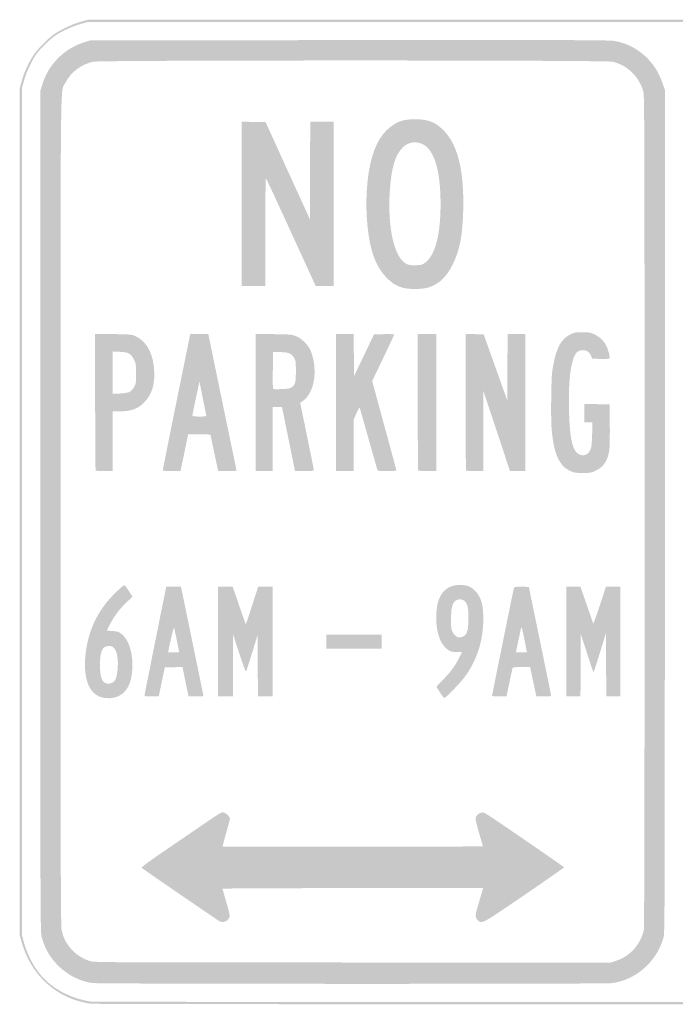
# Model space of a CAD drawing. Header units: inches. Extents: x -12 to 12, y -9 to 9.
# Tile 1 of 2: x -12 to 0, y -9 to 9. Entities that reach past the tile are written whole.
import ezdxf

# ---------------------------------------------------------------- set-up
doc = ezdxf.new("R2010")
doc.units = ezdxf.units.IN
doc.header["$MEASUREMENT"] = 0

msp = doc.modelspace()

# ---------------------------------------------------------------- hatches: boundary and pattern name
h = msp.add_hatch(color=7)
edge = h.paths.add_edge_path()
edge.add_spline(control_points=[(-10.694, -8.985), (-11.318, -8.894), (-11.792, -8.463), (-11.96, -7.835)], knot_values=[0, 0, 0, 0, 1, 1, 1, 1], degree=3, periodic=0)
edge.add_line((-11.96, -7.835), (-11.989, -7.728))
edge.add_line((-11.989, -7.728), (-11.989, 0.007))
edge.add_line((-11.989, 0.007), (-11.989, 7.741))
edge.add_line((-11.989, 7.741), (-11.952, 7.873))
edge.add_spline(control_points=[(-11.952, 7.873), (-11.91, 8.025), (-11.822, 8.219), (-11.739, 8.341), (-11.665, 8.451), (-11.502, 8.62), (-11.39, 8.705), (-11.269, 8.798), (-11.033, 8.912), (-10.871, 8.956)], knot_values=[0, 0, 0, 0, 1, 1, 1, 2, 2, 2, 3, 3, 3, 3], degree=3, periodic=0)
edge.add_line((-10.871, 8.956), (-10.737, 8.993))
edge.add_line((-10.737, 8.993), (0, 8.993))
edge.add_line((0, 8.993), (10.737, 8.993))
edge.add_line((10.737, 8.993), (10.868, 8.957))
edge.add_spline(control_points=[(10.868, 8.957), (11.02, 8.915), (11.215, 8.827), (11.336, 8.744), (11.446, 8.669), (11.616, 8.507), (11.701, 8.395), (11.793, 8.274), (11.907, 8.037), (11.952, 7.876)], knot_values=[0, 0, 0, 0, 1, 1, 1, 2, 2, 2, 3, 3, 3, 3], degree=3, periodic=0)
edge.add_line((11.952, 7.876), (11.989, 7.741))
edge.add_line((11.989, 7.741), (11.989, 0.007))
edge.add_line((11.989, 0.007), (11.989, -7.728))
edge.add_line((11.989, -7.728), (11.959, -7.839))
edge.add_spline(control_points=[(11.959, -7.839), (11.884, -8.122), (11.761, -8.343), (11.571, -8.536), (11.35, -8.762), (11.127, -8.887), (10.8, -8.97), (10.716, -8.991), (10.016, -8.993), (0.047, -8.995), (-5.817, -8.996), (-10.651, -8.992), (-10.694, -8.985)], knot_values=[0, 0, 0, 0, 1, 1, 1, 2, 2, 2, 3, 3, 3, 4, 4, 4, 4], degree=3, periodic=0)
edge = h.paths.add_edge_path(flags=0)
edge.add_spline(control_points=[(10.8, -8.929), (11.39, -8.78), (11.765, -8.415), (11.919, -7.839)], knot_values=[0, 0, 0, 0, 1, 1, 1, 1], degree=3, periodic=0)
edge.add_line((11.919, -7.839), (11.948, -7.728))
edge.add_line((11.948, -7.728), (11.948, 0.007))
edge.add_line((11.948, 0.007), (11.948, 7.741))
edge.add_line((11.948, 7.741), (11.912, 7.873))
edge.add_spline(control_points=[(11.912, 7.873), (11.87, 8.024), (11.782, 8.218), (11.699, 8.342), (11.625, 8.452), (11.448, 8.629), (11.337, 8.703), (11.214, 8.787), (11.02, 8.875), (10.868, 8.917)], knot_values=[0, 0, 0, 0, 1, 1, 1, 2, 2, 2, 3, 3, 3, 3], degree=3, periodic=0)
edge.add_line((10.868, 8.917), (10.737, 8.953))
edge.add_line((10.737, 8.953), (0, 8.953))
edge.add_line((0, 8.953), (-10.737, 8.953))
edge.add_line((-10.737, 8.953), (-10.868, 8.917))
edge.add_spline(control_points=[(-10.868, 8.917), (-11.02, 8.875), (-11.214, 8.787), (-11.337, 8.703), (-11.448, 8.629), (-11.625, 8.452), (-11.699, 8.342), (-11.782, 8.218), (-11.87, 8.024), (-11.912, 7.873)], knot_values=[0, 0, 0, 0, 1, 1, 1, 2, 2, 2, 3, 3, 3, 3], degree=3, periodic=0)
edge.add_line((-11.912, 7.873), (-11.948, 7.741))
edge.add_line((-11.948, 7.741), (-11.948, 0.007))
edge.add_line((-11.948, 0.007), (-11.948, -7.728))
edge.add_line((-11.948, -7.728), (-11.92, -7.835))
edge.add_spline(control_points=[(-11.92, -7.835), (-11.854, -8.08), (-11.741, -8.302), (-11.594, -8.473), (-11.392, -8.711), (-11.042, -8.894), (-10.694, -8.945), (-10.651, -8.951), (-5.817, -8.955), (0.047, -8.954), (10.016, -8.952), (10.716, -8.95), (10.8, -8.929)], knot_values=[0, 0, 0, 0, 1, 1, 1, 2, 2, 2, 3, 3, 3, 4, 4, 4, 4], degree=3, periodic=0)
h = msp.add_hatch(color=7)
edge = h.paths.add_edge_path()
edge.add_spline(control_points=[(-10.662, -8.607), (-10.91, -8.572), (-11.148, -8.442), (-11.331, -8.241), (-11.456, -8.104), (-11.533, -7.96), (-11.588, -7.76), (-11.611, -7.678), (-11.612, -7.287), (-11.612, 0.007)], knot_values=[0, 0, 0, 0, 1, 1, 1, 2, 2, 2, 3, 3, 3, 3], degree=3, periodic=0)
edge.add_line((-11.612, 0.007), (-11.612, 7.687))
edge.add_line((-11.612, 7.687), (-11.581, 7.792))
edge.add_spline(control_points=[(-11.581, 7.792), (-11.471, 8.172), (-11.179, 8.467), (-10.797, 8.585)], knot_values=[0, 0, 0, 0, 1, 1, 1, 1], degree=3, periodic=0)
edge.add_line((-10.797, 8.585), (-10.696, 8.616))
edge.add_line((-10.696, 8.616), (-5.951, 8.62))
edge.add_spline(control_points=[(-5.951, 8.62), (-1.646, 8.623), (-1.195, 8.622), (-1.097, 8.602), (-0.872, 8.557), (-0.681, 8.455), (-0.519, 8.293), (-0.39, 8.163), (-0.302, 8.021), (-0.24, 7.842)], knot_values=[0, 0, 0, 0, 1, 1, 1, 2, 2, 2, 3, 3, 3, 3], degree=3, periodic=0)
edge.add_line((-0.24, 7.842), (-0.195, 7.714))
edge.add_line((-0.195, 7.714), (-0.195, 0.013))
edge.add_spline(control_points=[(-0.195, 0.013), (-0.195, -7.323), (-0.196, -7.691), (-0.219, -7.775), (-0.274, -7.975), (-0.386, -8.16), (-0.542, -8.308), (-0.716, -8.474), (-0.93, -8.577), (-1.162, -8.609), (-1.297, -8.627), (-10.533, -8.626), (-10.662, -8.607)], knot_values=[0, 0, 0, 0, 1, 1, 1, 2, 2, 2, 3, 3, 3, 4, 4, 4, 4], degree=3, periodic=0)
edge = h.paths.add_edge_path(flags=0)
edge.add_spline(control_points=[(-1.082, -8.199), (-0.953, -8.155), (-0.862, -8.096), (-0.763, -7.992), (-0.678, -7.902), (-0.606, -7.765), (-0.58, -7.643), (-0.57, -7.591), (-0.565, -5.507), (-0.566, 0.004), (-0.566, 6.708), (-0.568, 7.59), (-0.586, 7.666), (-0.65, 7.939), (-0.884, 8.169), (-1.154, 8.226), (-1.293, 8.256), (-10.502, 8.255), (-10.642, 8.226), (-10.863, 8.18), (-11.059, 8.031), (-11.154, 7.839), (-11.249, 7.645), (-11.241, 8.351), (-11.241, 0), (-11.241, -6.608), (-11.239, -7.565), (-11.221, -7.647), (-11.166, -7.91), (-10.97, -8.122), (-10.703, -8.207), (-10.633, -8.23), (-10.386, -8.231), (-5.906, -8.232)], knot_values=[0, 0, 0, 0, 1, 1, 1, 2, 2, 2, 3, 3, 3, 4, 4, 4, 5, 5, 5, 6, 6, 6, 7, 7, 7, 8, 8, 8, 9, 9, 9, 10, 10, 10, 11, 11, 11, 11], degree=3, periodic=0)
edge.add_line((-5.906, -8.232), (-1.183, -8.233))
edge.add_line((-1.183, -8.233), (-1.082, -8.199))
h = msp.add_hatch(color=7)
edge = h.paths.add_edge_path()
edge.add_line((-7.93, 5.628), (-7.93, 7.129))
edge.add_line((-7.93, 7.129), (-7.711, 7.126))
edge.add_line((-7.711, 7.126), (-7.493, 7.122))
edge.add_line((-7.493, 7.122), (-7.089, 6.234))
edge.add_line((-7.089, 6.234), (-6.684, 5.347))
edge.add_line((-6.684, 5.347), (-6.681, 6.238))
edge.add_line((-6.681, 6.238), (-6.677, 7.129))
edge.add_line((-6.677, 7.129), (-6.462, 7.129))
edge.add_line((-6.462, 7.129), (-6.247, 7.129))
edge.add_line((-6.247, 7.129), (-6.247, 5.628))
edge.add_line((-6.247, 5.628), (-6.247, 4.126))
edge.add_line((-6.247, 4.126), (-6.412, 4.126))
edge.add_line((-6.412, 4.126), (-6.577, 4.126))
edge.add_line((-6.577, 4.126), (-7.026, 5.106))
edge.add_spline(control_points=[(-7.026, 5.106), (-7.273, 5.645), (-7.481, 6.091), (-7.487, 6.098), (-7.494, 6.105), (-7.499, 5.677), (-7.499, 5.119)], knot_values=[0, 0, 0, 0, 1, 1, 1, 2, 2, 2, 2], degree=3, periodic=0)
edge.add_line((-7.499, 5.119), (-7.499, 4.126))
edge.add_line((-7.499, 4.126), (-7.714, 4.126))
edge.add_line((-7.714, 4.126), (-7.93, 4.126))
edge.add_line((-7.93, 4.126), (-7.93, 5.628))
h = msp.add_hatch(color=7)
edge = h.paths.add_edge_path()
edge.add_spline(control_points=[(-4.98, 4.094), (-5.092, 4.124), (-5.182, 4.179), (-5.277, 4.275), (-5.496, 4.495), (-5.605, 4.822), (-5.642, 5.369), (-5.667, 5.729), (-5.637, 6.131), (-5.566, 6.415), (-5.484, 6.738), (-5.356, 6.944), (-5.154, 7.075), (-5.039, 7.149), (-4.936, 7.175), (-4.752, 7.174), (-4.506, 7.172), (-4.371, 7.115), (-4.215, 6.945), (-3.973, 6.681), (-3.864, 6.214), (-3.881, 5.515), (-3.893, 5.051), (-3.944, 4.786), (-4.073, 4.521), (-4.187, 4.286), (-4.342, 4.146), (-4.544, 4.093), (-4.645, 4.067), (-4.882, 4.067), (-4.98, 4.094)], knot_values=[0, 0, 0, 0, 1, 1, 1, 2, 2, 2, 3, 3, 3, 4, 4, 4, 5, 5, 5, 6, 6, 6, 7, 7, 7, 8, 8, 8, 9, 9, 9, 10, 10, 10, 10], degree=3, periodic=0)
edge = h.paths.add_edge_path(flags=0)
edge.add_spline(control_points=[(-4.582, 4.55), (-4.393, 4.687), (-4.295, 5.054), (-4.295, 5.629), (-4.295, 6.236), (-4.411, 6.62), (-4.624, 6.72), (-4.747, 6.777), (-4.879, 6.757), (-4.977, 6.667), (-5.124, 6.532), (-5.197, 6.289), (-5.224, 5.843), (-5.258, 5.28), (-5.172, 4.793), (-5.006, 4.604), (-4.934, 4.522), (-4.884, 4.503), (-4.752, 4.507), (-4.65, 4.51), (-4.632, 4.514), (-4.582, 4.55)], knot_values=[0, 0, 0, 0, 1, 1, 1, 2, 2, 2, 3, 3, 3, 4, 4, 4, 5, 5, 5, 6, 6, 6, 7, 7, 7, 7], degree=3, periodic=0)
h = msp.add_hatch(color=7)
edge = h.paths.add_edge_path()
edge.add_spline(control_points=[(-10.6, 0.756), (-10.605, 0.761), (-10.609, 1.325), (-10.609, 2.009)], knot_values=[0, 0, 0, 0, 1, 1, 1, 1], degree=3, periodic=0)
edge.add_line((-10.609, 2.009), (-10.609, 3.253))
edge.add_line((-10.609, 3.253), (-10.276, 3.249))
edge.add_spline(control_points=[(-10.276, 3.249), (-9.947, 3.244), (-9.941, 3.243), (-9.865, 3.208), (-9.656, 3.111), (-9.531, 2.86), (-9.528, 2.531), (-9.526, 2.301), (-9.579, 2.143), (-9.703, 2.011), (-9.82, 1.886), (-9.945, 1.838), (-10.154, 1.838)], knot_values=[0, 0, 0, 0, 1, 1, 1, 2, 2, 2, 3, 3, 3, 4, 4, 4, 4], degree=3, periodic=0)
edge.add_line((-10.154, 1.838), (-10.286, 1.838))
edge.add_line((-10.286, 1.838), (-10.286, 1.292))
edge.add_line((-10.286, 1.292), (-10.286, 0.747))
edge.add_line((-10.286, 0.747), (-10.438, 0.747))
edge.add_spline(control_points=[(-10.438, 0.747), (-10.522, 0.747), (-10.595, 0.751), (-10.6, 0.756)], knot_values=[0, 0, 0, 0, 1, 1, 1, 1], degree=3, periodic=0)
edge = h.paths.add_edge_path(flags=0)
edge.add_spline(control_points=[(-9.973, 2.197), (-9.949, 2.211), (-9.914, 2.25), (-9.895, 2.283), (-9.864, 2.338), (-9.862, 2.355), (-9.862, 2.524), (-9.862, 2.699), (-9.863, 2.709), (-9.902, 2.787), (-9.956, 2.895), (-9.996, 2.917), (-10.159, 2.925)], knot_values=[0, 0, 0, 0, 1, 1, 1, 2, 2, 2, 3, 3, 3, 4, 4, 4, 4], degree=3, periodic=0)
edge.add_line((-10.159, 2.925), (-10.286, 2.932))
edge.add_line((-10.286, 2.932), (-10.286, 2.544))
edge.add_line((-10.286, 2.544), (-10.286, 2.157))
edge.add_line((-10.286, 2.157), (-10.151, 2.164))
edge.add_spline(control_points=[(-10.151, 2.164), (-10.054, 2.17), (-10.004, 2.179), (-9.973, 2.197)], knot_values=[0, 0, 0, 0, 1, 1, 1, 1], degree=3, periodic=0)
h = msp.add_hatch(color=7)
edge = h.paths.add_edge_path()
edge.add_spline(control_points=[(-9.37, 0.773), (-9.37, 0.787), (-9.258, 1.348), (-9.121, 2.021), (-8.984, 2.693), (-8.872, 3.245), (-8.872, 3.247), (-8.872, 3.25), (-8.797, 3.251), (-8.706, 3.251)], knot_values=[0, 0, 0, 0, 1, 1, 1, 2, 2, 2, 3, 3, 3, 3], degree=3, periodic=0)
edge.add_line((-8.706, 3.251), (-8.541, 3.251))
edge.add_line((-8.541, 3.251), (-8.287, 2.023))
edge.add_spline(control_points=[(-8.287, 2.023), (-8.147, 1.347), (-8.03, 0.784), (-8.027, 0.771), (-8.021, 0.749), (-8.036, 0.747), (-8.191, 0.747), (-8.284, 0.747), (-8.361, 0.749), (-8.361, 0.751), (-8.362, 0.752), (-8.393, 0.902), (-8.432, 1.084)], knot_values=[0, 0, 0, 0, 1, 1, 1, 2, 2, 2, 3, 3, 3, 4, 4, 4, 4], degree=3, periodic=0)
edge.add_line((-8.432, 1.084), (-8.502, 1.414))
edge.add_line((-8.502, 1.414), (-8.705, 1.417))
edge.add_line((-8.705, 1.417), (-8.908, 1.421))
edge.add_line((-8.908, 1.421), (-8.965, 1.148))
edge.add_spline(control_points=[(-8.965, 1.148), (-8.996, 0.998), (-9.028, 0.846), (-9.036, 0.811)], knot_values=[0, 0, 0, 0, 1, 1, 1, 1], degree=3, periodic=0)
edge.add_line((-9.036, 0.811), (-9.049, 0.747))
edge.add_line((-9.049, 0.747), (-9.21, 0.747))
edge.add_spline(control_points=[(-9.21, 0.747), (-9.358, 0.747), (-9.37, 0.749), (-9.37, 0.773)], knot_values=[0, 0, 0, 0, 1, 1, 1, 1], degree=3, periodic=0)
edge = h.paths.add_edge_path(flags=0)
edge.add_spline(control_points=[(-8.58, 1.774), (-8.584, 1.79), (-8.613, 1.934), (-8.645, 2.093)], knot_values=[0, 0, 0, 0, 1, 1, 1, 1], degree=3, periodic=0)
edge.add_line((-8.645, 2.093), (-8.702, 2.381))
edge.add_line((-8.702, 2.381), (-8.766, 2.086))
edge.add_spline(control_points=[(-8.766, 2.086), (-8.801, 1.923), (-8.83, 1.78), (-8.831, 1.767), (-8.832, 1.746), (-8.817, 1.743), (-8.702, 1.743), (-8.575, 1.743), (-8.573, 1.744), (-8.58, 1.774)], knot_values=[0, 0, 0, 0, 1, 1, 1, 2, 2, 2, 3, 3, 3, 3], degree=3, periodic=0)
h = msp.add_hatch(color=7)
edge = h.paths.add_edge_path()
edge.add_line((-7.674, 2), (-7.674, 3.253))
edge.add_line((-7.674, 3.253), (-7.347, 3.248))
edge.add_spline(control_points=[(-7.347, 3.248), (-7.042, 3.244), (-7.016, 3.242), (-6.94, 3.212), (-6.828, 3.167), (-6.707, 3.045), (-6.665, 2.935), (-6.534, 2.588), (-6.599, 2.182), (-6.811, 2.028)], knot_values=[0, 0, 0, 0, 1, 1, 1, 2, 2, 2, 3, 3, 3, 3], degree=3, periodic=0)
edge.add_line((-6.811, 2.028), (-6.861, 1.992))
edge.add_line((-6.861, 1.992), (-6.736, 1.387))
edge.add_spline(control_points=[(-6.736, 1.387), (-6.668, 1.053), (-6.611, 0.773), (-6.611, 0.764), (-6.61, 0.751), (-6.654, 0.747), (-6.783, 0.747)], knot_values=[0, 0, 0, 0, 1, 1, 1, 2, 2, 2, 2], degree=3, periodic=0)
edge.add_line((-6.783, 0.747), (-6.956, 0.747))
edge.add_line((-6.956, 0.747), (-7.075, 1.333))
edge.add_line((-7.075, 1.333), (-7.194, 1.918))
edge.add_line((-7.194, 1.918), (-7.279, 1.918))
edge.add_line((-7.279, 1.918), (-7.364, 1.918))
edge.add_line((-7.364, 1.918), (-7.364, 1.333))
edge.add_line((-7.364, 1.333), (-7.364, 0.747))
edge.add_line((-7.364, 0.747), (-7.519, 0.747))
edge.add_line((-7.519, 0.747), (-7.674, 0.747))
edge.add_line((-7.674, 0.747), (-7.674, 2))
edge = h.paths.add_edge_path(flags=0)
edge.add_spline(control_points=[(-7.017, 2.277), (-6.95, 2.327), (-6.94, 2.366), (-6.94, 2.571), (-6.94, 2.746), (-6.943, 2.764), (-6.973, 2.817), (-7.019, 2.897), (-7.071, 2.918), (-7.229, 2.92)], knot_values=[0, 0, 0, 0, 1, 1, 1, 2, 2, 2, 3, 3, 3, 3], degree=3, periodic=0)
edge.add_line((-7.229, 2.92), (-7.358, 2.921))
edge.add_line((-7.358, 2.921), (-7.361, 2.599))
edge.add_spline(control_points=[(-7.361, 2.599), (-7.363, 2.421), (-7.362, 2.267), (-7.358, 2.257), (-7.352, 2.242), (-7.321, 2.239), (-7.202, 2.244), (-7.081, 2.249), (-7.047, 2.255), (-7.017, 2.277)], knot_values=[0, 0, 0, 0, 1, 1, 1, 2, 2, 2, 3, 3, 3, 3], degree=3, periodic=0)
h = msp.add_hatch(color=7)
edge = h.paths.add_edge_path()
edge.add_line((-6.206, 1.999), (-6.206, 3.251))
edge.add_line((-6.206, 3.251), (-6.045, 3.251))
edge.add_line((-6.045, 3.251), (-5.884, 3.251))
edge.add_line((-5.884, 3.251), (-5.88, 2.865))
edge.add_line((-5.88, 2.865), (-5.877, 2.48))
edge.add_line((-5.877, 2.48), (-5.694, 2.862))
edge.add_line((-5.694, 2.862), (-5.511, 3.245))
edge.add_line((-5.511, 3.245), (-5.327, 3.248))
edge.add_spline(control_points=[(-5.327, 3.248), (-5.226, 3.25), (-5.143, 3.247), (-5.143, 3.241), (-5.143, 3.234), (-5.233, 3.041), (-5.344, 2.81)], knot_values=[0, 0, 0, 0, 1, 1, 1, 2, 2, 2, 2], degree=3, periodic=0)
edge.add_line((-5.344, 2.81), (-5.545, 2.391))
edge.add_line((-5.545, 2.391), (-5.324, 1.579))
edge.add_spline(control_points=[(-5.324, 1.579), (-5.202, 1.133), (-5.102, 0.763), (-5.102, 0.757), (-5.102, 0.752), (-5.178, 0.747), (-5.271, 0.747), (-5.434, 0.747), (-5.44, 0.748), (-5.451, 0.777), (-5.457, 0.794), (-5.531, 1.05), (-5.614, 1.346), (-5.697, 1.642), (-5.769, 1.892), (-5.774, 1.902), (-5.78, 1.912), (-5.804, 1.87), (-5.834, 1.801)], knot_values=[0, 0, 0, 0, 1, 1, 1, 2, 2, 2, 3, 3, 3, 4, 4, 4, 5, 5, 5, 6, 6, 6, 6], degree=3, periodic=0)
edge.add_line((-5.834, 1.801), (-5.884, 1.683))
edge.add_line((-5.884, 1.683), (-5.884, 1.215))
edge.add_line((-5.884, 1.215), (-5.883, 0.747))
edge.add_line((-5.883, 0.747), (-6.045, 0.747))
edge.add_line((-6.045, 0.747), (-6.206, 0.747))
edge.add_line((-6.206, 0.747), (-6.206, 1.999))
h = msp.add_hatch(color=7)
edge = h.paths.add_edge_path()
edge.add_spline(control_points=[(-4.703, 0.756), (-4.708, 0.761), (-4.712, 1.325), (-4.712, 2.008)], knot_values=[0, 0, 0, 0, 1, 1, 1, 1], degree=3, periodic=0)
edge.add_line((-4.712, 2.008), (-4.712, 3.251))
edge.add_line((-4.712, 3.251), (-4.544, 3.251))
edge.add_line((-4.544, 3.251), (-4.375, 3.251))
edge.add_line((-4.375, 3.251), (-4.375, 1.999))
edge.add_line((-4.375, 1.999), (-4.375, 0.747))
edge.add_line((-4.375, 0.747), (-4.535, 0.747))
edge.add_spline(control_points=[(-4.535, 0.747), (-4.622, 0.747), (-4.698, 0.751), (-4.703, 0.756)], knot_values=[0, 0, 0, 0, 1, 1, 1, 1], degree=3, periodic=0)
h = msp.add_hatch(color=7)
edge = h.paths.add_edge_path()
edge.add_spline(control_points=[(-3.828, 0.756), (-3.833, 0.761), (-3.837, 1.325), (-3.837, 2.009)], knot_values=[0, 0, 0, 0, 1, 1, 1, 1], degree=3, periodic=0)
edge.add_line((-3.837, 2.009), (-3.837, 3.252))
edge.add_line((-3.837, 3.252), (-3.672, 3.248))
edge.add_line((-3.672, 3.248), (-3.507, 3.245))
edge.add_line((-3.507, 3.245), (-3.292, 2.642))
edge.add_line((-3.292, 2.642), (-3.076, 2.04))
edge.add_line((-3.076, 2.04), (-3.073, 2.646))
edge.add_line((-3.073, 2.646), (-3.069, 3.251))
edge.add_line((-3.069, 3.251), (-2.908, 3.251))
edge.add_line((-2.908, 3.251), (-2.746, 3.251))
edge.add_line((-2.746, 3.251), (-2.746, 1.999))
edge.add_line((-2.746, 1.999), (-2.746, 0.747))
edge.add_line((-2.746, 0.747), (-2.886, 0.747))
edge.add_line((-2.886, 0.747), (-3.026, 0.747))
edge.add_line((-3.026, 0.747), (-3.268, 1.478))
edge.add_line((-3.268, 1.478), (-3.511, 2.208))
edge.add_line((-3.511, 2.208), (-3.512, 1.478))
edge.add_line((-3.512, 1.478), (-3.514, 0.747))
edge.add_line((-3.514, 0.747), (-3.666, 0.747))
edge.add_spline(control_points=[(-3.666, 0.747), (-3.75, 0.747), (-3.823, 0.751), (-3.828, 0.756)], knot_values=[0, 0, 0, 0, 1, 1, 1, 1], degree=3, periodic=0)
h = msp.add_hatch(color=7)
edge = h.paths.add_edge_path()
edge.add_spline(control_points=[(-1.865, 0.725), (-2.109, 0.806), (-2.218, 1.016), (-2.263, 1.496), (-2.273, 1.598), (-2.276, 1.819), (-2.272, 2.088), (-2.267, 2.446), (-2.261, 2.544), (-2.237, 2.672), (-2.177, 3.007), (-2.086, 3.168), (-1.912, 3.249), (-1.848, 3.28), (-1.82, 3.284), (-1.703, 3.284), (-1.584, 3.284), (-1.559, 3.28), (-1.488, 3.247), (-1.387, 3.2), (-1.314, 3.131), (-1.266, 3.036), (-1.224, 2.952), (-1.192, 2.822), (-1.209, 2.804), (-1.215, 2.798), (-1.289, 2.794), (-1.373, 2.796)], knot_values=[0, 0, 0, 0, 1, 1, 1, 2, 2, 2, 3, 3, 3, 4, 4, 4, 5, 5, 5, 6, 6, 6, 7, 7, 7, 8, 8, 8, 9, 9, 9, 9], degree=3, periodic=0)
edge.add_line((-1.373, 2.796), (-1.526, 2.8))
edge.add_line((-1.526, 2.8), (-1.541, 2.846))
edge.add_spline(control_points=[(-1.541, 2.846), (-1.574, 2.943), (-1.682, 2.984), (-1.777, 2.935), (-1.901, 2.871), (-1.965, 2.458), (-1.947, 1.838), (-1.931, 1.289), (-1.876, 1.081), (-1.737, 1.043), (-1.655, 1.021), (-1.595, 1.052), (-1.559, 1.134), (-1.534, 1.189), (-1.529, 1.23), (-1.524, 1.417)], knot_values=[0, 0, 0, 0, 1, 1, 1, 2, 2, 2, 3, 3, 3, 4, 4, 4, 5, 5, 5, 5], degree=3, periodic=0)
edge.add_line((-1.524, 1.417), (-1.518, 1.636))
edge.add_line((-1.518, 1.636), (-1.594, 1.636))
edge.add_line((-1.594, 1.636), (-1.669, 1.636))
edge.add_line((-1.669, 1.636), (-1.669, 1.804))
edge.add_line((-1.669, 1.804), (-1.669, 1.973))
edge.add_line((-1.669, 1.973), (-1.437, 1.969))
edge.add_line((-1.437, 1.969), (-1.205, 1.966))
edge.add_line((-1.205, 1.966), (-1.201, 1.589))
edge.add_spline(control_points=[(-1.201, 1.589), (-1.199, 1.369), (-1.203, 1.173), (-1.212, 1.118), (-1.24, 0.936), (-1.313, 0.826), (-1.451, 0.758), (-1.531, 0.718), (-1.553, 0.714), (-1.675, 0.711), (-1.76, 0.708), (-1.831, 0.714), (-1.865, 0.725)], knot_values=[0, 0, 0, 0, 1, 1, 1, 2, 2, 2, 3, 3, 3, 4, 4, 4, 4], degree=3, periodic=0)
h = msp.add_hatch(color=7)
edge = h.paths.add_edge_path()
edge.add_spline(control_points=[(-10.434, -3.399), (-10.709, -3.362), (-10.837, -3.068), (-10.784, -2.598), (-10.743, -2.23), (-10.617, -1.924), (-10.393, -1.645), (-10.3, -1.53), (-10.102, -1.34), (-10.076, -1.34), (-10.067, -1.34), (-10.03, -1.387), (-9.993, -1.445)], knot_values=[0, 0, 0, 0, 1, 1, 1, 2, 2, 2, 3, 3, 3, 4, 4, 4, 4], degree=3, periodic=0)
edge.add_line((-9.993, -1.445), (-9.926, -1.551))
edge.add_line((-9.926, -1.551), (-10.024, -1.64))
edge.add_spline(control_points=[(-10.024, -1.64), (-10.144, -1.75), (-10.26, -1.902), (-10.336, -2.048), (-10.368, -2.109), (-10.393, -2.161), (-10.393, -2.165), (-10.393, -2.168), (-10.349, -2.174), (-10.295, -2.176), (-10.217, -2.18), (-10.185, -2.188), (-10.146, -2.215), (-9.968, -2.335), (-9.883, -2.692), (-9.951, -3.035), (-10.002, -3.295), (-10.185, -3.433), (-10.434, -3.399)], knot_values=[0, 0, 0, 0, 1, 1, 1, 2, 2, 2, 3, 3, 3, 4, 4, 4, 5, 5, 5, 6, 6, 6, 6], degree=3, periodic=0)
edge = h.paths.add_edge_path(flags=0)
edge.add_spline(control_points=[(-10.263, -3.095), (-10.225, -3.054), (-10.209, -2.992), (-10.197, -2.847), (-10.185, -2.687), (-10.209, -2.549), (-10.259, -2.493), (-10.291, -2.457), (-10.307, -2.45), (-10.358, -2.45), (-10.479, -2.45), (-10.521, -2.54), (-10.521, -2.8), (-10.521, -3.014), (-10.485, -3.113), (-10.4, -3.134), (-10.353, -3.146), (-10.293, -3.129), (-10.263, -3.095)], knot_values=[0, 0, 0, 0, 1, 1, 1, 2, 2, 2, 3, 3, 3, 4, 4, 4, 5, 5, 5, 6, 6, 6, 6], degree=3, periodic=0)
h = msp.add_hatch(color=7)
edge = h.paths.add_edge_path()
edge.add_spline(control_points=[(-9.707, -3.356), (-9.708, -3.347), (-9.618, -2.895), (-9.509, -2.353)], knot_values=[0, 0, 0, 0, 1, 1, 1, 1], degree=3, periodic=0)
edge.add_line((-9.509, -2.353), (-9.31, -1.367))
edge.add_line((-9.31, -1.367), (-9.175, -1.367))
edge.add_line((-9.175, -1.367), (-9.04, -1.366))
edge.add_line((-9.04, -1.366), (-8.835, -2.359))
edge.add_spline(control_points=[(-8.835, -2.359), (-8.722, -2.905), (-8.63, -3.357), (-8.63, -3.362), (-8.63, -3.368), (-8.69, -3.372), (-8.764, -3.372)], knot_values=[0, 0, 0, 0, 1, 1, 1, 2, 2, 2, 2], degree=3, periodic=0)
edge.add_line((-8.764, -3.372), (-8.898, -3.372))
edge.add_line((-8.898, -3.372), (-8.911, -3.322))
edge.add_spline(control_points=[(-8.911, -3.322), (-8.918, -3.294), (-8.944, -3.173), (-8.969, -3.052)], knot_values=[0, 0, 0, 0, 1, 1, 1, 1], degree=3, periodic=0)
edge.add_line((-8.969, -3.052), (-9.013, -2.833))
edge.add_line((-9.013, -2.833), (-9.175, -2.837))
edge.add_line((-9.175, -2.837), (-9.336, -2.841))
edge.add_line((-9.336, -2.841), (-9.391, -3.103))
edge.add_line((-9.391, -3.103), (-9.446, -3.366))
edge.add_line((-9.446, -3.366), (-9.576, -3.37))
edge.add_spline(control_points=[(-9.576, -3.37), (-9.675, -3.373), (-9.707, -3.369), (-9.707, -3.356)], knot_values=[0, 0, 0, 0, 1, 1, 1, 1], degree=3, periodic=0)
edge = h.paths.add_edge_path(flags=0)
edge.add_spline(control_points=[(-9.074, -2.56), (-9.074, -2.551), (-9.155, -2.153), (-9.163, -2.12), (-9.171, -2.091), (-9.214, -2.26), (-9.268, -2.528)], knot_values=[0, 0, 0, 0, 1, 1, 1, 2, 2, 2, 2], degree=3, periodic=0)
edge.add_line((-9.268, -2.528), (-9.275, -2.565))
edge.add_line((-9.275, -2.565), (-9.175, -2.565))
edge.add_spline(control_points=[(-9.175, -2.565), (-9.119, -2.565), (-9.074, -2.563), (-9.074, -2.56)], knot_values=[0, 0, 0, 0, 1, 1, 1, 1], degree=3, periodic=0)
h = msp.add_hatch(color=7)
edge = h.paths.add_edge_path()
edge.add_line((-8.361, -2.369), (-8.361, -1.366))
edge.add_line((-8.361, -1.366), (-8.227, -1.366))
edge.add_line((-8.227, -1.366), (-8.094, -1.366))
edge.add_line((-8.094, -1.366), (-7.977, -1.71))
edge.add_spline(control_points=[(-7.977, -1.71), (-7.912, -1.899), (-7.857, -2.053), (-7.855, -2.053), (-7.853, -2.053), (-7.801, -1.899), (-7.74, -1.71)], knot_values=[0, 0, 0, 0, 1, 1, 1, 2, 2, 2, 2], degree=3, periodic=0)
edge.add_line((-7.74, -1.71), (-7.629, -1.366))
edge.add_line((-7.629, -1.366), (-7.496, -1.366))
edge.add_line((-7.496, -1.366), (-7.364, -1.366))
edge.add_line((-7.364, -1.366), (-7.364, -2.369))
edge.add_line((-7.364, -2.369), (-7.364, -3.372))
edge.add_line((-7.364, -3.372), (-7.499, -3.372))
edge.add_line((-7.499, -3.372), (-7.633, -3.372))
edge.add_line((-7.633, -3.372), (-7.637, -2.811))
edge.add_line((-7.637, -2.811), (-7.64, -2.249))
edge.add_line((-7.64, -2.249), (-7.739, -2.572))
edge.add_spline(control_points=[(-7.739, -2.572), (-7.794, -2.749), (-7.843, -2.903), (-7.849, -2.914), (-7.856, -2.927), (-7.899, -2.813), (-7.974, -2.584)], knot_values=[0, 0, 0, 0, 1, 1, 1, 2, 2, 2, 2], degree=3, periodic=0)
edge.add_line((-7.974, -2.584), (-8.089, -2.235))
edge.add_line((-8.089, -2.235), (-8.09, -2.804))
edge.add_line((-8.09, -2.804), (-8.091, -3.372))
edge.add_line((-8.091, -3.372), (-8.226, -3.372))
edge.add_line((-8.226, -3.372), (-8.361, -3.372))
edge.add_line((-8.361, -3.372), (-8.361, -2.369))
h = msp.add_hatch(color=7)
edge = h.paths.add_edge_path()
edge.add_spline(control_points=[(-4.298, -3.309), (-4.33, -3.259), (-4.361, -3.211), (-4.366, -3.202), (-4.371, -3.193), (-4.331, -3.143), (-4.266, -3.081), (-4.13, -2.949), (-4.042, -2.833), (-3.965, -2.684), (-3.931, -2.62), (-3.904, -2.565), (-3.904, -2.563), (-3.904, -2.56), (-3.949, -2.558), (-4.004, -2.558), (-4.094, -2.558), (-4.11, -2.554), (-4.162, -2.517), (-4.285, -2.431), (-4.361, -2.244), (-4.372, -1.998), (-4.392, -1.562), (-4.243, -1.334), (-3.938, -1.334), (-3.81, -1.334), (-3.73, -1.367), (-3.656, -1.448), (-3.551, -1.564), (-3.514, -1.696), (-3.514, -1.953), (-3.514, -2.33), (-3.618, -2.675), (-3.826, -2.979), (-3.896, -3.082), (-4.197, -3.399), (-4.225, -3.399), (-4.233, -3.399), (-4.266, -3.359), (-4.298, -3.309)], knot_values=[0, 0, 0, 0, 1, 1, 1, 2, 2, 2, 3, 3, 3, 4, 4, 4, 5, 5, 5, 6, 6, 6, 7, 7, 7, 8, 8, 8, 9, 9, 9, 10, 10, 10, 11, 11, 11, 12, 12, 12, 13, 13, 13, 13], degree=3, periodic=0)
edge = h.paths.add_edge_path(flags=0)
edge.add_spline(control_points=[(-3.892, -2.28), (-3.818, -2.254), (-3.792, -2.183), (-3.785, -1.986), (-3.777, -1.727), (-3.813, -1.62), (-3.912, -1.601), (-3.985, -1.587), (-4.038, -1.617), (-4.07, -1.689), (-4.091, -1.736), (-4.099, -1.788), (-4.103, -1.918), (-4.11, -2.101), (-4.097, -2.174), (-4.05, -2.234), (-4.005, -2.292), (-3.962, -2.305), (-3.892, -2.28)], knot_values=[0, 0, 0, 0, 1, 1, 1, 2, 2, 2, 3, 3, 3, 4, 4, 4, 5, 5, 5, 6, 6, 6, 6], degree=3, periodic=0)
h = msp.add_hatch(color=7)
edge = h.paths.add_edge_path()
edge.add_spline(control_points=[(-3.352, -3.355), (-3.352, -3.336), (-2.965, -1.427), (-2.954, -1.39), (-2.948, -1.37), (-2.928, -1.366), (-2.813, -1.366), (-2.739, -1.366), (-2.679, -1.371), (-2.679, -1.377), (-2.679, -1.382), (-2.588, -1.825), (-2.477, -2.36), (-2.366, -2.895), (-2.275, -3.342), (-2.275, -3.353), (-2.275, -3.369), (-2.301, -3.372), (-2.409, -3.372)], knot_values=[0, 0, 0, 0, 1, 1, 1, 2, 2, 2, 3, 3, 3, 4, 4, 4, 5, 5, 5, 6, 6, 6, 6], degree=3, periodic=0)
edge.add_line((-2.409, -3.372), (-2.542, -3.372))
edge.add_line((-2.542, -3.372), (-2.563, -3.282))
edge.add_spline(control_points=[(-2.563, -3.282), (-2.574, -3.232), (-2.599, -3.11), (-2.62, -3.012)], knot_values=[0, 0, 0, 0, 1, 1, 1, 1], degree=3, periodic=0)
edge.add_line((-2.62, -3.012), (-2.657, -2.834))
edge.add_line((-2.657, -2.834), (-2.815, -2.834))
edge.add_spline(control_points=[(-2.815, -2.834), (-2.929, -2.834), (-2.974, -2.839), (-2.978, -2.851), (-2.982, -2.86), (-3.008, -2.981), (-3.037, -3.12)], knot_values=[0, 0, 0, 0, 1, 1, 1, 2, 2, 2, 2], degree=3, periodic=0)
edge.add_line((-3.037, -3.12), (-3.09, -3.372))
edge.add_line((-3.09, -3.372), (-3.221, -3.372))
edge.add_spline(control_points=[(-3.221, -3.372), (-3.319, -3.372), (-3.352, -3.368), (-3.352, -3.355)], knot_values=[0, 0, 0, 0, 1, 1, 1, 1], degree=3, periodic=0)
edge = h.paths.add_edge_path(flags=0)
edge.add_spline(control_points=[(-2.723, -2.528), (-2.728, -2.507), (-2.748, -2.404), (-2.768, -2.299), (-2.789, -2.193), (-2.81, -2.107), (-2.815, -2.107), (-2.82, -2.107), (-2.828, -2.13), (-2.832, -2.157), (-2.837, -2.185), (-2.859, -2.288), (-2.88, -2.386)], knot_values=[0, 0, 0, 0, 1, 1, 1, 2, 2, 2, 3, 3, 3, 4, 4, 4, 4], degree=3, periodic=0)
edge.add_line((-2.88, -2.386), (-2.918, -2.565))
edge.add_line((-2.918, -2.565), (-2.817, -2.565))
edge.add_line((-2.817, -2.565), (-2.716, -2.565))
edge.add_line((-2.716, -2.565), (-2.723, -2.528))
h = msp.add_hatch(color=7)
edge = h.paths.add_edge_path()
edge.add_line((-1.993, -2.369), (-1.993, -1.366))
edge.add_line((-1.993, -1.366), (-1.866, -1.366))
edge.add_line((-1.866, -1.366), (-1.739, -1.366))
edge.add_line((-1.739, -1.366), (-1.718, -1.424))
edge.add_spline(control_points=[(-1.718, -1.424), (-1.702, -1.467), (-1.549, -1.911), (-1.505, -2.04), (-1.502, -2.051), (-1.448, -1.904), (-1.385, -1.714)], knot_values=[0, 0, 0, 0, 1, 1, 1, 2, 2, 2, 2], degree=3, periodic=0)
edge.add_line((-1.385, -1.714), (-1.272, -1.367))
edge.add_line((-1.272, -1.367), (-1.141, -1.367))
edge.add_line((-1.141, -1.367), (-1.01, -1.366))
edge.add_line((-1.01, -1.366), (-1.01, -2.369))
edge.add_line((-1.01, -2.369), (-1.01, -3.372))
edge.add_line((-1.01, -3.372), (-1.137, -3.372))
edge.add_line((-1.137, -3.372), (-1.265, -3.372))
edge.add_line((-1.265, -3.372), (-1.269, -2.793))
edge.add_line((-1.269, -2.793), (-1.272, -2.214))
edge.add_line((-1.272, -2.214), (-1.38, -2.565))
edge.add_spline(control_points=[(-1.38, -2.565), (-1.439, -2.759), (-1.491, -2.92), (-1.497, -2.923), (-1.502, -2.926), (-1.519, -2.888), (-1.534, -2.838), (-1.549, -2.788), (-1.601, -2.628), (-1.649, -2.484)], knot_values=[0, 0, 0, 0, 1, 1, 1, 2, 2, 2, 3, 3, 3, 3], degree=3, periodic=0)
edge.add_line((-1.649, -2.484), (-1.735, -2.221))
edge.add_line((-1.735, -2.221), (-1.736, -2.797))
edge.add_line((-1.736, -2.797), (-1.737, -3.372))
edge.add_line((-1.737, -3.372), (-1.865, -3.372))
edge.add_line((-1.865, -3.372), (-1.993, -3.372))
edge.add_line((-1.993, -3.372), (-1.993, -2.369))
msp.add_hatch(color=7).paths.add_polyline_path([(-6.381, -2.369), (-6.381, -2.242), (-5.877, -2.242), (-5.372, -2.242), (-5.372, -2.369), (-5.372, -2.497), (-5.877, -2.497), (-6.381, -2.497), (-6.381, -2.369)])
h = msp.add_hatch(color=7)
edge = h.paths.add_edge_path()
edge.add_spline(control_points=[(-8.34, -7.476), (-8.385, -7.45), (-9.74, -6.521), (-9.757, -6.504), (-9.77, -6.492), (-9.662, -6.411), (-9.253, -6.132), (-8.249, -5.445), (-8.307, -5.483), (-8.261, -5.492), (-8.215, -5.5), (-8.145, -5.568), (-8.145, -5.604), (-8.145, -5.617), (-8.176, -5.735), (-8.215, -5.867), (-8.253, -5.998), (-8.281, -6.109), (-8.277, -6.112), (-8.274, -6.116), (-7.201, -6.117), (-5.894, -6.116)], knot_values=[0, 0, 0, 0, 1, 1, 1, 2, 2, 2, 3, 3, 3, 4, 4, 4, 5, 5, 5, 6, 6, 6, 7, 7, 7, 7], degree=3, periodic=0)
edge.add_line((-5.894, -6.116), (-3.518, -6.112))
edge.add_line((-3.518, -6.112), (-3.59, -5.87))
edge.add_spline(control_points=[(-3.59, -5.87), (-3.633, -5.722), (-3.658, -5.614), (-3.654, -5.592), (-3.645, -5.546), (-3.597, -5.502), (-3.545, -5.492), (-3.508, -5.484), (-3.474, -5.504), (-3.236, -5.665), (-2.662, -6.054), (-2.04, -6.484), (-2.037, -6.493), (-2.036, -6.498), (-2.361, -6.725), (-2.759, -6.997), (-3.528, -7.522), (-3.531, -7.523), (-3.604, -7.472), (-3.62, -7.461), (-3.639, -7.432), (-3.647, -7.408), (-3.66, -7.37), (-3.652, -7.331), (-3.589, -7.119)], knot_values=[0, 0, 0, 0, 1, 1, 1, 2, 2, 2, 3, 3, 3, 4, 4, 4, 5, 5, 5, 6, 6, 6, 7, 7, 7, 8, 8, 8, 8], degree=3, periodic=0)
edge.add_line((-3.589, -7.119), (-3.517, -6.873))
edge.add_line((-3.517, -6.873), (-5.899, -6.873))
edge.add_spline(control_points=[(-5.899, -6.873), (-7.211, -6.873), (-8.28, -6.878), (-8.28, -6.884), (-8.28, -6.891), (-8.249, -7.001), (-8.212, -7.129), (-8.169, -7.274), (-8.146, -7.374), (-8.151, -7.395), (-8.172, -7.475), (-8.269, -7.517), (-8.34, -7.476)], knot_values=[0, 0, 0, 0, 1, 1, 1, 2, 2, 2, 3, 3, 3, 4, 4, 4, 4], degree=3, periodic=0)

doc.saveas('drawing.dxf')
